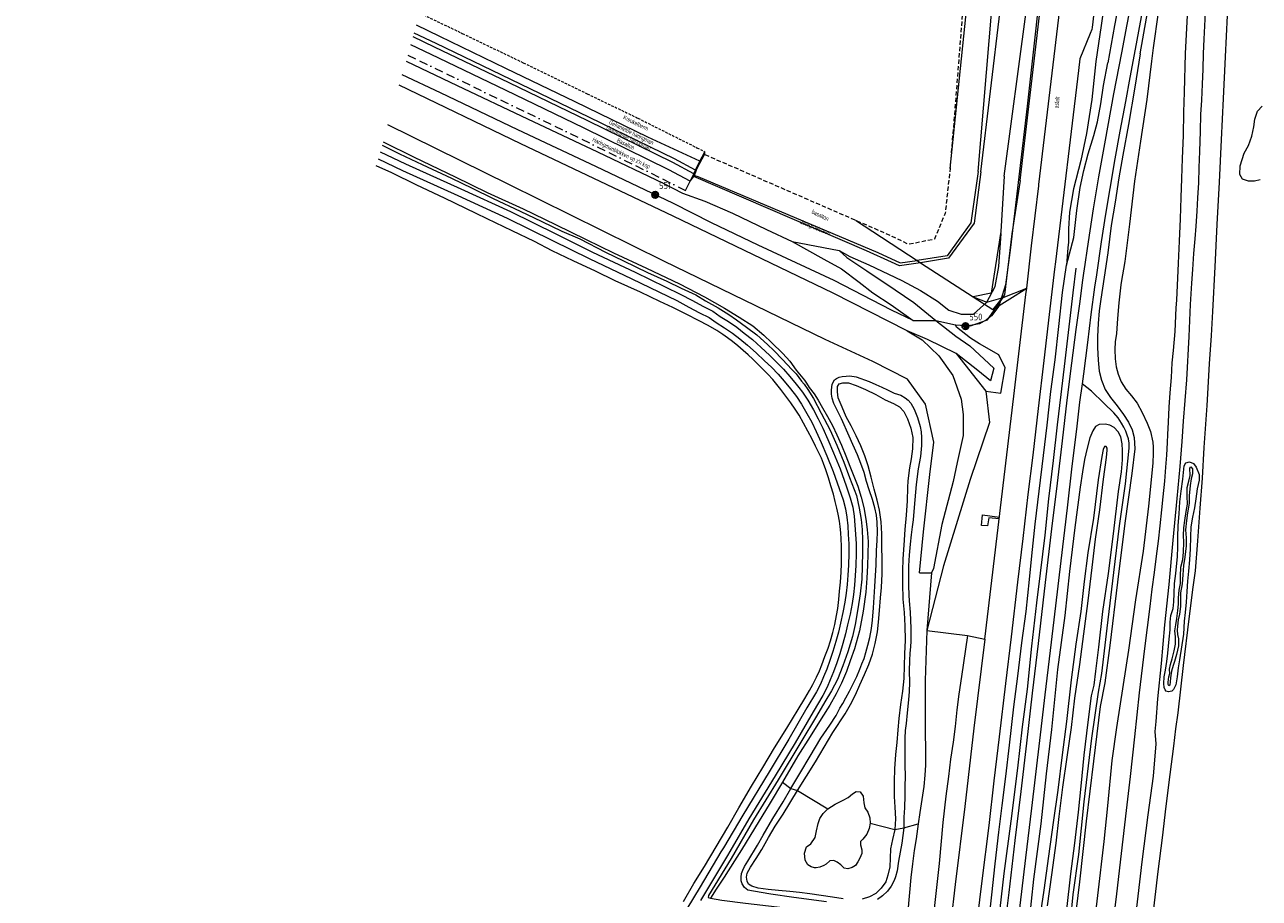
# Model space of a CAD drawing. Header units: metres. Extents: x 69428 to 72581, y 405279 to 408746.
# Tile 3 of 39: x 72034 to 72398, y 405417 to 405674. Entities that reach past the tile are written whole.
import ezdxf
from ezdxf.enums import TextEntityAlignment as Align

# ---------------------------------------------------------------- set-up
doc = ezdxf.new("R2010")
doc.units = ezdxf.units.M
doc.linetypes.add('BORDER', pattern=[1.75, 0.5, -0.25, 0.5, -0.25, 0, -0.25])
doc.linetypes.add('HIDDEN', pattern=[0.375, 0.25, -0.125])
for name, color, linetype, lineweight in [('BS-BETONBAND', 253, 'BORDER', 0), ('BS-BINNENKRUINLIJN-KPN', 253, 'CONTINUOUS', 0), ('BS-BINNENTEENLIJN-KPN', 253, 'CONTINUOUS', 0), ('BS-BREEKLIJN', 253, 'CONTINUOUS', 0), ('BS-Dijkpaal', 2, 'CONTINUOUS', 25), ('BS-Dijkpaal @ 0.5', 2, 'CONTINUOUS', 25), ('BS-Dijkpaal @ 1', 2, 'CONTINUOUS', 25), ('BS-Dijkpaalnr', 6, 'CONTINUOUS', 25), ('BS-HOOGTELIJN', 253, 'CONTINUOUS', 0), ('BS-INSTEEK-SLOOT-KPN', 253, 'CONTINUOUS', 0), ('BS-KANT-OVERLAGING-BREUK-BETON', 253, 'CONTINUOUS', 0), ('BS-KANT-VERHARDING', 253, 'CONTINUOUS', 0), ('BS-KRUINLIJN', 253, 'CONTINUOUS', 0), ('BS-OVERIG-KPN', 253, 'CONTINUOUS', 0), ('BS-OVERIGE-TEKSTEN', 253, 'CONTINUOUS', 0), ('BS-RASTER', 253, 'RASTER', 0), ('BS-SCHEIDINGSLIJN-TALUDBEKL', 253, 'CONTINUOUS', 0), ('BS-TEENLIJN', 253, 'CONTINUOUS', 0), ('BS-TEENSCHOT', 253, 'HIDDEN', 13), ('BS-TUSSENBERM', 253, 'CONTINUOUS', 0), ('BS-VLAKAFSLUITING', 253, 'CONTINUOUS', 0), ('BS-WATERLIJN-KPN', 253, 'CONTINUOUS', 0), ('BS-ZANDLIJN', 2, 'HIDDEN', 20), ('THEORETISCHE_NULLIJN', 1, 'CONTINUOUS', 0)]:
    doc.layers.add(name, color=color, linetype=linetype, lineweight=lineweight)
doc.styles.add('ISO', font='ISO')
doc.linetypes.add('RASTER', pattern='A,3,-2,[200,RASTER,S=0.75,R=0,X=0,Y=0],-2,3', length=10)

# ---------------------------------------------------------------- blocks, each defined once
blk = doc.blocks.new('132')
at = {"layer": 'BS-Dijkpaal'}
h = blk.add_hatch(color=256, dxfattribs=at)
h.paths.add_polyline_path([(0, 0), (0, 1, 0.414214), (-1, 0)])
h.paths.add_polyline_path([(1, 0), (0, 0), (0, -1, 0.414214)])
for p, q in [((-1, 0), (1, 0)), ((0, -1), (0, 1))]:
    blk.add_line(p, q, dxfattribs=at)
blk.add_circle((0, 0), 1, dxfattribs=at)
blk = doc.blocks.new('*U92')
at = {"layer": 'BS-Dijkpaal @ 0.5', "xscale": 0.5, "yscale": 0.5, "zscale": 0.5}
blk.add_blockref('132', (72219.981, 405624.145), dxfattribs=at)
at = {"layer": 'BS-Dijkpaal @ 1'}
blk.add_blockref('132', (72219.981, 405624.145), dxfattribs=at)
blk = doc.blocks.new('*U95')
at = {"layer": 'BS-Dijkpaal @ 0.5', "xscale": 0.5, "yscale": 0.5, "zscale": 0.5}
blk.add_blockref('132', (72311.36, 405585.465), dxfattribs=at)
at = {"layer": 'BS-Dijkpaal @ 1'}
blk.add_blockref('132', (72311.36, 405585.465), dxfattribs=at)

msp = doc.modelspace()

# ---------------------------------------------------------------- linework, layer by layer
at = {"layer": 'BS-BETONBAND', "ltscale": 5, "flags": 128}
msp.add_lwpolyline([(72147.14006, 405665.248313), (72154.32, 405661.793), (72175.975, 405651.364), (72197.849, 405640.796), (72221.333, 405629.251), (72228.889, 405625.442)], dxfattribs=at)
at = {"layer": 'BS-BINNENKRUINLIJN-KPN'}
for points in [[(72393.435, 405885.694), (72392.402, 405877.357), (72391.108, 405868.756), (72390.392, 405860.951), (72389.459, 405853.019), (72388.477, 405845.442), (72387.627, 405837.445), (72386.559, 405830.084), (72385.584, 405822.042), (72384.445, 405814.047), (72383.592, 405807.081), (72382.659, 405798.632), (72381.824, 405791.313), (72381.033, 405784.427), (72380.238, 405775.472), (72379.373, 405768.029), (72378.459, 405753.324), (72378.054, 405737.191), (72377.72, 405723.039), (72377.732, 405713.047), (72377.67, 405706.221), (72377.157, 405693.447), (72376.817, 405678.829), (72376.065, 405665.743)], [(72362.811, 405665.627), (72364.665, 405676.125), (72366.94, 405689.025), (72368.917, 405700.811), (72370.439, 405710.707), (72371.884, 405722.386)], [(72353.019, 405685.959), (72351.352, 405673.993), (72349.774, 405663.432)], [(72349.774, 405663.432), (72348.6, 405652.193), (72347.074, 405642.192), (72345.347, 405634.283), (72343.241, 405625.873), (72342.04, 405619.002), (72341.72, 405614.101), (72341.693, 405610.174), (72341.489, 405608.571), (72341.147038, 405603.389391)], [(72362.811, 405665.627), (72361.235, 405655.894), (72359.418, 405644.833), (72357.732, 405635.842), (72356.577, 405629.104), (72355.513, 405621.942), (72354.346, 405615.154), (72353.365, 405607.049), (72352.226529, 405599.883223)], [(72376.065, 405665.743), (72375.772, 405654.396), (72375.635, 405648.498), (72375.479, 405641.638), (72375.205, 405634.842), (72375.042, 405628.982), (72374.861, 405623.371), (72374.59, 405617.054), (72374.333, 405610.52), (72373.987, 405604.061), (72373.508181, 405593.148523)], [(72139.808151, 405639.704885), (72149.03, 405635.276), (72161.098, 405629.464), (72170.515, 405624.8), (72181.086, 405620.069), (72190.613, 405615.44), (72199.686, 405611.017), (72207.724, 405607.079), (72217.397, 405602.541), (72227.151, 405597.937), (72234.487, 405594.134), (72240.438, 405590.808), (72244.712, 405588.107), (72248.741, 405585.57), (72251.958, 405582.858), (72254.243, 405580.696), (72257.615, 405577.384), (72259.65, 405575.175), (72261.504, 405572.564), (72263.93, 405569.555), (72264.517, 405568.653)], [(72352.226529, 405599.883223), (72351.291, 405593.433), (72350.784, 405590.035), (72350.492, 405586.27), (72350.272, 405582.454), (72350.266, 405579.143), (72350.428, 405575.443), (72350.789, 405572.231), (72351.454, 405569.551), (72352.512, 405566.823), (72354.131, 405564.473), (72356.079, 405562.061), (72357.926, 405559.449), (72359.388, 405557.208), (72360.465, 405554.952), (72361.078, 405552.723), (72361.252, 405549.361), (72360.421, 405542.091), (72358.34, 405527.433), (72356.178, 405510.135), (72353.877, 405491.443), (72352.388, 405480.41), (72351.03, 405473.469), (72349.081, 405457.408), (72346.903, 405439.763), (72344.954, 405421.892), (72343.041, 405405.782)], [(72373.508181, 405593.148523), (72373.392, 405590.867), (72373.082, 405583.9), (72372.53, 405578.298), (72372.178, 405574.702), (72371.958, 405570.323), (72371.557, 405565.838), (72371.295, 405561.645), (72371.05, 405557.224), (72370.886, 405553.532), (72370.755, 405551.186), (72370.555, 405547.488), (72370.332, 405543.989), (72369.961, 405539.869), (72369.481, 405535.194), (72369.085, 405531.365), (72368.628, 405526.639), (72368.132, 405522.131), (72367.56, 405517.776), (72367.012, 405512.915), (72366.301, 405507.982), (72365.711, 405502.912), (72364.12, 405490.541), (72362.522, 405477.522), (72361.218, 405464.567), (72359.909, 405452.86), (72358.732, 405442.818), (72357.215, 405430.191), (72355.906, 405418.322), (72354.293, 405405.454)], [(72264.517, 405568.653), (72265.316, 405567.425), (72266.86, 405565.508), (72267.949, 405563.703), (72269.282, 405561.469), (72270.698, 405558.915), (72272.18, 405556.225), (72273.503, 405553.452), (72274.816, 405550.476), (72276.118, 405547.319), (72277.31, 405544.295), (72278.484, 405541.297), (72279.633, 405538.362), (72280.637, 405535.164), (72281.42, 405532.062), (72282.025, 405528.687), (72282.468, 405525.573), (72282.689, 405522.062), (72282.641, 405518.37), (72282.564, 405514.974), (72282.335, 405511.234), (72282.018, 405507.145), (72281.236, 405501.508), (72280.195, 405495.723), (72278.684, 405490.492), (72277.444, 405486.888), (72276.363, 405483.811), (72274.898, 405480.369), (72273.299, 405477.223), (72271.429, 405473.889), (72268.891, 405469.804), (72265.588, 405464.671), (72261.957, 405458.935), (72257.44, 405451.182), (72253.863, 405445.085), (72249.265, 405437.563), (72245.45, 405431.252), (72243.368, 405427.999), (72240.272, 405423.231), (72237.94, 405419.715), (72236.313, 405417.021)], [(72270.401, 405415.961), (72260.829, 405417.272), (72254.067, 405418.252), (72248.935, 405419.102), (72247.299, 405419.433), (72246.26, 405420.192), (72245.566, 405421.232), (72245.276, 405422.153), (72245.262, 405423.193), (72245.436, 405424.263), (72245.762, 405425.276), (72246.315, 405426.385), (72247.266, 405427.941), (72250.096, 405432.61), (72251.773, 405435.616), (72254.678, 405440.52), (72257.652, 405445.42), (72259.959, 405449.361), (72262.63, 405453.773), (72265.628, 405458.84), (72268.773, 405464.167), (72271.401, 405467.997), (72273.274, 405470.785), (72274.385, 405472.983), (72275.26, 405474.372), (72276.106, 405475.997), (72277.201, 405477.965), (72278.183, 405479.941), (72279.333, 405482.267), (72280.23, 405484.522), (72280.862, 405486.051), (72281.521, 405487.646), (72282.068, 405489.402), (72282.659, 405491.5), (72283.178, 405493.813), (72283.675, 405496.442), (72284.01, 405498.931), (72284.306, 405502.568), (72284.636, 405508.801), (72285.057, 405515.225), (72285.215, 405519.455), (72285.413, 405522.393), (72285.425, 405524.884), (72285.376, 405527.724), (72285.16, 405529.86), (72284.718, 405531.96), (72284.041, 405534.466), (72283.037, 405537.282), (72282.263, 405539.741), (72281.493, 405542.429), (72280.59, 405545.064), (72279.568, 405547.569), (72278.226, 405550.667), (72277.072, 405553.103), (72274.872, 405558.139), (72272.603, 405562.687), (72272.112, 405564.273), (72271.903, 405565.469), (72271.886, 405566.614), (72272.068, 405568.356), (72272.834, 405569.625), (72273.387, 405570.111), (72274.157, 405570.487), (72275.031, 405570.686), (72276.207, 405570.786), (72277.316, 405570.8), (72279.154, 405570.512), (72282.998, 405569.16), (72284.942, 405568.289), (72286.705, 405567.529), (72288.388, 405566.716), (72290.366, 405565.706), (72292.342, 405565.178), (72293.636, 405564.402), (72294.476, 405563.665), (72295.3, 405562.774), (72296.257, 405561.012), (72297.268, 405558.619), (72298.077, 405555.941), (72298.335, 405554.407), (72298.466, 405552.679), (72298.436, 405550.372), (72298.147, 405547.134), (72297.468, 405543.499), (72296.822, 405538.828), (72296.298, 405532.11), (72295.982, 405528.452), (72295.644, 405526.417), (72295.356, 405524.076), (72295.105, 405521.267), (72294.828, 405518.091), (72294.636, 405514.892), (72294.574, 405512.028), (72294.564, 405509.111), (72294.728, 405506.292), (72294.822, 405504.633), (72295.055, 405501.227), (72295.259, 405496.488), (72295.264, 405492.672), (72295.179, 405491.045), (72295.01, 405489.179), (72294.872, 405487.038), (72294.837, 405484.023), (72294.899, 405480.544), (72294.836, 405477.849), (72294.554, 405475.432), (72294.199, 405471.639), (72293.941, 405468.479), (72293.665, 405466.368), (72293.481, 405464.2), (72293.478, 405462.032), (72293.472, 405459.558), (72293.557, 405456.218), (72293.592, 405453.003), (72293.566, 405449.96), (72293.557, 405447.261), (72293.464, 405443.647), (72293.254, 405440.929), (72293.187, 405437.739), (72292.672, 405433.267), (72291.616, 405427.976), (72291.244, 405425.062), (72290.818, 405423.298), (72290.356, 405422.211), (72289.54, 405420.561), (72288.392, 405419.116), (72286.96, 405417.756), (72285.465, 405416.608)], [(72341.727, 405404.015), (72343.137, 405418.095), (72344.753, 405429.881), (72346.304, 405445.427), (72348.619, 405464.152), (72350.548, 405477.653), (72351.543, 405483.238), (72353.167, 405496.577), (72355.09, 405512.933), (72356.759, 405526.645), (72358.532, 405539.013), (72359.643, 405549.585), (72359.571, 405551.056), (72359.36, 405552.28), (72359.037, 405553.371), (72358.616, 405554.543), (72358.021, 405555.728), (72357.339, 405556.95), (72356.349, 405558.436), (72355.036, 405559.996), (72352.123, 405562.79), (72348.525, 405566.327), (72345.726, 405568.537)], [(72341.226, 405413.741), (72342.43, 405424.251), (72343.61, 405433.243), (72344.667, 405442.367), (72345.422, 405450.042), (72346.366, 405459.17), (72347.503, 405468.887), (72348.487, 405476.606), (72349.294, 405479.8), (72349.798, 405483.91), (72350.705, 405490.968), (72351.885, 405501.424), (72353.508, 405512.624), (72355.002, 405524.312), (72356.464, 405536.755), (72357.327, 405542.608), (72357.629, 405546.124), (72357.679, 405548.879), (72357.566, 405550.809), (72357.168, 405552.848), (72356.403, 405554.386), (72355.206, 405555.604), (72353.916, 405556.281), (72352.544, 405556.57), (72350.801, 405556.478), (72349.709, 405555.89), (72348.88, 405554.649), (72348.03, 405552.626), (72347.196, 405549.522), (72346.419, 405546.193), (72345.859, 405542.582), (72345.209, 405538.031), (72343.617, 405526.179), (72342.059, 405513.223), (72340.625, 405500.283), (72338.497, 405484.371), (72336.711, 405466.749), (72335.109, 405453.681), (72333.574, 405438.933), (72331.373, 405422.629), (72330.033, 405409.717)], [(72311.956554, 405494.401885), (72310.25, 405482.354), (72309.408, 405477.158), (72308.88, 405472.532), (72308.311, 405467.573), (72307.742, 405462.952), (72306.977, 405457.983), (72306.384, 405452.841), (72305.578, 405447.085), (72304.693, 405439.328), (72303.593, 405427.233), (72302.055, 405413.096), (72300.484, 405401.172), (72298.853, 405388.569), (72296.812, 405375.225), (72295.59, 405365.023), (72294.186, 405351.704), (72292.919, 405340.321), (72292.506, 405337.939)]]:
    msp.add_lwpolyline(points, dxfattribs=at)
msp.add_lwpolyline([(72371.762, 405481.914), (72371.72, 405480.696), (72371.582, 405479.806), (72371.241, 405479.568), (72371.046, 405479.945), (72371.11, 405480.681), (72371.307, 405482.207), (72371.538, 405483.209), (72371.503, 405484.429), (72371.806, 405485.834), (72372.249, 405487.47), (72372.843, 405489.857), (72373.232, 405491.864), (72373.255, 405494.037), (72373.074, 405495.79), (72373.379, 405497.504), (72373.677, 405499.424), (72373.958, 405501.752), (72374.132, 405503.603), (72374.161, 405505.467), (72374.333, 405507.743), (72374.736, 405509.714), (72374.692, 405511.859), (72374.836, 405514.475), (72375.385, 405516.718), (72375.617, 405518.882), (72375.709, 405521.897), (72375.646, 405523.803), (72375.659, 405526.06), (72376.024, 405528.286), (72376.429, 405530.913), (72376.747, 405533.063), (72376.715, 405535.377), (72376.683, 405537.985), (72377.153, 405539.856), (72377.608, 405541.493), (72377.484, 405543.636), (72377.792, 405544.008), (72378.234, 405543.5), (72378.269, 405542.035), (72377.833, 405540.54), (72377.564, 405538.55), (72377.3, 405535.527), (72377.242, 405533.339), (72377.021, 405531.574), (72376.797, 405530.476), (72376.484, 405528.21), (72376.231, 405525.542), (72376.396, 405523.156), (72376.381, 405520.762), (72375.97, 405517.427), (72375.57, 405514.958), (72375.362, 405512.281), (72375.172, 405509.572), (72374.709, 405506.925), (72374.728, 405504.723), (72374.759, 405502.927), (72374.462, 405500.65), (72374.017, 405498.994), (72373.828, 405497.118), (72373.71, 405496.004), (72373.818, 405494.712), (72374.17, 405493.374), (72374.094, 405491.334), (72373.581, 405488.82), (72372.974, 405486.77), (72372.535, 405485.532), (72372.053, 405483.881)], close=True, dxfattribs=at)
at = {"layer": 'BS-BINNENTEENLIJN-KPN'}
for points in [[(72401.235, 405883.301), (72400.397, 405873.759), (72398.98, 405860.19), (72398.478, 405854.053), (72396.918, 405839.789), (72395.041, 405827.425), (72392.79, 405808.638), (72391.048, 405794.279), (72389.524, 405784.481), (72388.163, 405777.325), (72387.44, 405771.542), (72386.925, 405766.183), (72386.693, 405759.647), (72386.147, 405751.638), (72385.662, 405742.717), (72385.108, 405733.54), (72384.415, 405725.534), (72383.624, 405713.586), (72383.064, 405702.084), (72382.661, 405694.072), (72382.201, 405681.861), (72381.638, 405669.967)], [(72371.884, 405722.386), (72372.842, 405719.662), (72372.48, 405709.529), (72371.323, 405700.594), (72369.344, 405688.142), (72368.105, 405677.836), (72366.703, 405667.442), (72366.191, 405663.482)], [(72357.412, 405685.308), (72355.258, 405673.97), (72353.363, 405663.003)], [(72381.638, 405669.967), (72381.444, 405665.77), (72381.316, 405661.16), (72381.129, 405656.722), (72380.902, 405652.033), (72380.632, 405647.795), (72380.491, 405642.866), (72380.277, 405636.871), (72380.111, 405632.19), (72379.975, 405627.639), (72379.758, 405623.216), (72379.502, 405619.349), (72379.287, 405614.95), (72378.95, 405611.15), (72378.596, 405606.837), (72378.211, 405602.129), (72378.005, 405598.177), (72377.600135, 405591.853601)], [(72366.191, 405663.482), (72364.81, 405652.226), (72362.914, 405639.95), (72361.164, 405628.17), (72359.734, 405615.517), (72358.334, 405604.47), (72357.247107, 405598.294433)], [(72341.147038, 405603.389391), (72343.254, 405611.588), (72344.213, 405619.551), (72345.163, 405626.339), (72346.24, 405631.27), (72347.475, 405636.26), (72349.196, 405641.59), (72350.258, 405645.607), (72351.224, 405650.972), (72352.083, 405656.378), (72353.363, 405663.003)], [(72357.247107, 405598.294433), (72357.127, 405597.612), (72356.565, 405592.388), (72356.134, 405587.692), (72355.851, 405583.304), (72355.502, 405580.846), (72355.389, 405578.594), (72355.437, 405575.814), (72355.773, 405573.514), (72356.365, 405571.356), (72357.23, 405569.084), (72358.666, 405566.922), (72360.313, 405564.911), (72361.933, 405562.778), (72363.437, 405560.05), (72364.905, 405556.936), (72365.922, 405554.455), (72366.597, 405551.281), (72366.656, 405549.886), (72366.653, 405548.124), (72366.605, 405545.108), (72365.337, 405532.434), (72363.699, 405519.191), (72361.43, 405504.925), (72359.392, 405490.065), (72356.907, 405474.244), (72355.832, 405467.298), (72354.53, 405457.594), (72353.254, 405444.235), (72352.183, 405433.706), (72350.241, 405417.835), (72349.424, 405410.373)], [(72377.600135, 405591.853601), (72377.174, 405582.4), (72376.456, 405569.685), (72375.54, 405557.478), (72375.143, 405551.514), (72374.563, 405544.105), (72373.604, 405534.734), (72372.434, 405522.421), (72371.27, 405509.412), (72370.043, 405497.525), (72369.015, 405486.111), (72367.955, 405475.72), (72367.421, 405469.082), (72367.206, 405466.103), (72367.427, 405462.531), (72366.675, 405452.958), (72365.092, 405441.552), (72363.314, 405427.78), (72361.452, 405411.742)], [(72275.335, 405416.874), (72272.165, 405417.341), (72268.875, 405417.855), (72265.53, 405418.35), (72262.522, 405418.683), (72259.682, 405419.037), (72256.315, 405419.333), (72253.251, 405419.602), (72250.33, 405419.958), (72248.445, 405420.564), (72247.459, 405421.202), (72247.035, 405422.076), (72246.906, 405423.266), (72247.096, 405424.438), (72248.049, 405426.138), (72249.707, 405428.685), (72251.357, 405431.388), (72253.404, 405434.896), (72255.36, 405438.284), (72257.646, 405441.825), (72261.934, 405448.781), (72267.175, 405457.16), (72272.288, 405465.869), (72275.954, 405471.341), (72277.471, 405474.039), (72278.985, 405476.913), (72280.226, 405479.821), (72281.615, 405482.855), (72282.904, 405485.886), (72283.993, 405488.904), (72284.746, 405492.01), (72285.456, 405495.438), (72285.764, 405498.356), (72286.05, 405501.795), (72286.383, 405505.434), (72286.639, 405508.569), (72286.815, 405512.503), (72286.854, 405516.366), (72286.782, 405520.958), (72286.786, 405524.289), (72286.584, 405527.817), (72286.061, 405531.279), (72285.416, 405534.242), (72284.524, 405537.525), (72283.623, 405541.04), (72282.688, 405544.3), (72281.741, 405547.269), (72280.564, 405550.25), (72279.179, 405553.156), (72277.714, 405556.121), (72276.269, 405558.805), (72275.012, 405561.604), (72273.925, 405564.338), (72273.654, 405566.177), (72273.697, 405567.676), (72274.188, 405568.515), (72275.268, 405568.825), (72276.882, 405568.754), (72279.144, 405568.046), (72281.952, 405566.79), (72284.927, 405565.336), (72287.699, 405563.787), (72290.139, 405562.669), (72291.906, 405561.749), (72293.217, 405560.326), (72294.337, 405558.153), (72295.299, 405555.422), (72295.877, 405552.656), (72295.82, 405549.322), (72295.412, 405546.405), (72294.885, 405543.802), (72294.381, 405539.909), (72294.336, 405537.936), (72294.232, 405534.015), (72293.881, 405529.779), (72293.552, 405525.642), (72293.261, 405521.008), (72292.931, 405516.987), (72292.827, 405513.416), (72292.826, 405509.579), (72292.957, 405505.12), (72293.28, 405501.138), (72293.54, 405497.251), (72293.583, 405493.015), (72293.397, 405488.952), (72293.305, 405485.487), (72293.183, 405481.77), (72292.847, 405478.002), (72292.261, 405474.023), (72291.755, 405469.977), (72291.462, 405466.582), (72291.191, 405462.919), (72290.812, 405459.365), (72290.496, 405455.14), (72290.329, 405451.436), (72290.338, 405447), (72290.609, 405443.855), (72290.74, 405440.421), (72290.529, 405437.285), (72289.914, 405434.326), (72289.323, 405431.549), (72289.16, 405428.863), (72289.065, 405426.286), (72288.548, 405423.833), (72287.929, 405421.846), (72286.559, 405420.011), (72284.944, 405418.453), (72283.063, 405417.419), (72280.963, 405416.795)], [(72335.58, 405414.748), (72336.825, 405423.893), (72338.054, 405433.267), (72339.002, 405441.044), (72340.06, 405449.766), (72341.371, 405458.546), (72342.58, 405467.303), (72343.613, 405475.97), (72345.035, 405485.86), (72345.947, 405492.613), (72347.5, 405504.62), (72348.721, 405514.383), (72349.707, 405522.714), (72350.959, 405531.353), (72352.01, 405540.404), (72352.917, 405546.831), (72353.115, 405548.925), (72353.096, 405549.591), (72352.837, 405550.007), (72352.378, 405550.014), (72351.963, 405549.116), (72351.55, 405547.108), (72350.481, 405540.195), (72349.085, 405528.984), (72347.463, 405518.682), (72346.307, 405510.327), (72345.32, 405501.449), (72343.917, 405491.814), (72342.535, 405481.356), (72341.129, 405469.05), (72339.873, 405459.264), (72338.579, 405448.824), (72337.217, 405439.332), (72335.819, 405429.452), (72334.496, 405419.372), (72332.928, 405408.873)], [(72300.01808, 405495.908293), (72299.491, 405481.124), (72299.526, 405466.406), (72299.641, 405460.193), (72299.561, 405456.161), (72299.429, 405453.256), (72299.077, 405449.953), (72298.493, 405446.051), (72297.97, 405442.31), (72297.482, 405438.941), (72296.825, 405434.539), (72296.28, 405431.11), (72295.802, 405427.135), (72295.246, 405423.13), (72294.358, 405413.257), (72293.845, 405404.731), (72293.459, 405400.551)]]:
    msp.add_lwpolyline(points, dxfattribs=at)
msp.add_lwpolyline([(72371.143, 405477.836), (72370.465, 405478.037), (72370.168, 405478.374), (72369.936, 405479.037), (72369.777, 405480.253), (72369.926, 405482.17), (72370.283, 405484.226), (72370.743, 405486.752), (72370.986, 405489.17), (72371.401, 405493.29), (72371.668, 405496.052), (72371.637, 405498.358), (72371.885, 405500.302), (72372.567, 405502.305), (72372.791, 405504.252), (72372.813, 405506.779), (72373.001, 405509.684), (72373.324, 405512.663), (72373.818, 405517.604), (72373.953, 405520.349), (72373.951, 405523.321), (72374.039, 405526.729), (72374.304, 405530.187), (72374.561, 405533.768), (72374.917, 405536.854), (72375.413, 405540.457), (72375.617, 405542.406), (72375.777, 405544.34), (72376.326, 405545.279), (72377.412, 405545.562), (72378.521, 405545.057), (72379.359, 405543.966), (72380.199, 405541.826), (72380.187, 405540.116), (72379.661, 405537.553), (72379.232, 405534.587), (72378.81, 405531.979), (72378.261, 405529.237), (72377.767, 405526.399), (72377.692, 405523.486), (72377.583, 405519.923), (72377.393, 405516.708), (72377.05, 405513.37), (72376.781, 405510.37), (72376.623, 405507.379), (72376.364, 405504.175), (72376.121, 405501.142), (72375.835, 405498.6), (72375.558, 405494.735), (72374.471, 405487.27), (72374.043, 405484.863), (72373.706, 405482.177), (72373.379, 405479.821), (72372.679, 405478.456), (72372.143, 405478.028)], close=True, dxfattribs=at)
at = {"layer": 'BS-BREEKLIJN'}
for points in [[(72260.369, 405610.357), (72274.176, 405607.729)], [(72295.995, 405587.162), (72302.63, 405587.118)], [(72297.887897, 405512.87064), (72301.391888, 405512.858749), (72300.01808, 405495.908293)]]:
    msp.add_lwpolyline(points, dxfattribs=at)
at = {"layer": 'BS-HOOGTELIJN'}
msp.add_lwpolyline([(72233.114, 405634.076), (72217.798, 405641.129), (72196.416, 405651.488), (72175.975, 405661.358), (72156.501, 405670.787), (72149.669466, 405674.060436)], dxfattribs=at)
at = {"layer": 'BS-INSTEEK-SLOOT-KPN'}
for points in [[(72139.540739, 405638.773256), (72144.662, 405636.226), (72151.388, 405633.092), (72159.946, 405629.014), (72166.033, 405626.1), (72172.276, 405623.076), (72180.184, 405619.314), (72186.56, 405616.296), (72192.463, 405613.477), (72197.801, 405611.141), (72205.361, 405607.298), (72210.636, 405604.713), (72217.753, 405601.284), (72223.403, 405598.738), (72227.628, 405596.673), (72231.986, 405594.657), (72234.802, 405592.943), (72238.523, 405590.898), (72241.723, 405588.869), (72243.976, 405587.328), (72246.926, 405585.209), (72249.897, 405582.902), (72253.056, 405580.038), (72254.954, 405578.342), (72257.494, 405575.703), (72260.21, 405572.739), (72261.539, 405571.418), (72263.112, 405569.305), (72263.83, 405568.345)], [(72228.321, 405416.103), (72231.41, 405421.4), (72234.47, 405426.386), (72237.904, 405432.134), (72241.332, 405437.908), (72244.668, 405443.664), (72248.374, 405449.974), (72251.698, 405455.551), (72255.126, 405461.333), (72258.741, 405467.063), (72262.052, 405472.556), (72264.03, 405475.798), (72265.441, 405478.165), (72266.462, 405479.926), (72267.469, 405482.092), (72268.345, 405484.014), (72269.048, 405485.739), (72269.945, 405488.229), (72270.928, 405490.68), (72271.592, 405492.778), (72272.333, 405495.25), (72272.888, 405497.673), (72273.424, 405500.246), (72273.764, 405502.352), (72274.071, 405504.957), (72274.301, 405507.393), (72274.562, 405510.129), (72274.793, 405513.063), (72274.837, 405515.517), (72274.863, 405518.094), (72274.886, 405520.73), (72274.781, 405522.888), (72274.618, 405524.625), (72274.431, 405526.521), (72274.248, 405528.073), (72273.855, 405530.073), (72273.459, 405531.895), (72273.029, 405533.812), (72272.481, 405535.957), (72271.754, 405538.471), (72271.009, 405540.785), (72270.227, 405543.121), (72269.569, 405544.999), (72268.944, 405546.603), (72268.158, 405548.212), (72267.215, 405550.114), (72266.217, 405552.209), (72264.991, 405554.572), (72263.663, 405556.939), (72262.353, 405559.262), (72261.214, 405561.04), (72259.914, 405562.876), (72258.478, 405564.889), (72257.023, 405566.795), (72255.843, 405568.277), (72254.667, 405569.774), (72253.122, 405571.349), (72251.683, 405572.822), (72250.262, 405574.288), (72248.739, 405575.79), (72247.348, 405577.064), (72245.923, 405578.334), (72244.292, 405579.708), (72242.721, 405580.958), (72241.278, 405582.025), (72239.937, 405583.018), (72238.109, 405584.166), (72235.621, 405585.717), (72232.782, 405587.188), (72229.322, 405588.882), (72225.21, 405590.923), (72221.301, 405592.778), (72215.691, 405595.495), (72208.238, 405598.794), (72202.389, 405601.623), (72195.809, 405604.74), (72189.658, 405607.647), (72184.398, 405610.362), (72177.882, 405613.497), (72170.493, 405617.054), (72167.209, 405618.686), (72164.219, 405620.156), (72157.902, 405623.175), (72149.778, 405627.027), (72142.392, 405630.609), (72137.802995, 405632.719181)], [(72343.868372, 405602.52821), (72342.976, 405595.264), (72341.786, 405585.23), (72340.622, 405575.29), (72339.488, 405565.368), (72338.388, 405556.385), (72337.215, 405545.886), (72335.856, 405534.665), (72334.724, 405523.975), (72333.391, 405512.724), (72332.273, 405504.01), (72330.792, 405491.264), (72329.558, 405478.568), (72328.077, 405467.472), (72326.725, 405455.302), (72324.72, 405439.752), (72322.694, 405424.326), (72321.119, 405410.584), (72319.949, 405399.481), (72318.301, 405386.43), (72316.49, 405372.282), (72315.146, 405360.286), (72313.271, 405346.354), (72311.994, 405335.96)], [(72317.862, 405406.613), (72319.19, 405418.052), (72320.08, 405427.157), (72321.172, 405436.472), (72322.217, 405444.361), (72323.255, 405452.916), (72324.371, 405462.113), (72325.64, 405473.364), (72326.772, 405482.408), (72327.936, 405492.236), (72329.239, 405501.47), (72330.196, 405510.832), (72330.942, 405517.827), (72331.92, 405527.166), (72333.127, 405536.908), (72334.378, 405547.434), (72335.402, 405556.358), (72336.541, 405566.2), (72337.766, 405575.577), (72338.874, 405585.357), (72340.011, 405595.347), (72341.147038, 405603.389391)], [(72263.83, 405568.345), (72264.987, 405566.796), (72266.585, 405564.171), (72268.907, 405559.847), (72271.497, 405554.867), (72273.532, 405550.447), (72275.522, 405545.416), (72277.263, 405540.89), (72279.298, 405535.569), (72280.034, 405531.885), (72280.634, 405528.525), (72280.967, 405525.593), (72281.031, 405522.416), (72281.016, 405518.783), (72280.905, 405514.85), (72280.85, 405510.981), (72280.346, 405506.638), (72279.693, 405502.232), (72278.876, 405497.658), (72278.08, 405494.074), (72276.692, 405489.612), (72275.285, 405485.458), (72273.659, 405481.462), (72271.958, 405478.108), (72269.991, 405474.831), (72267.517, 405470.646), (72262.888, 405463.001), (72256.159, 405451.846), (72248.939, 405440.129), (72242.397, 405428.709), (72235.654, 405417.87), (72235.539, 405417.279), (72236.313, 405417.021)], [(72236.313, 405417.021), (72239.643, 405416.468), (72246.583, 405415.581), (72255.889, 405414.444), (72265.808, 405413.294), (72270.352, 405412.857), (72277.188, 405412.421), (72285.547, 405411.49), (72287.314, 405411.294), (72288.51, 405411.049)]]:
    msp.add_lwpolyline(points, dxfattribs=at)
at = {"layer": 'BS-KANT-OVERLAGING-BREUK-BETON'}
msp.add_lwpolyline([(72230.265, 405628.189), (72231.41, 405629.542), (72231.519096, 405629.815816), (72232.074, 405631.201), (72232.386857, 405631.982149), (72234.557, 405636.203), (72234.599, 405636.842)], dxfattribs=at)
at = {"layer": 'BS-KANT-VERHARDING'}
for points in [[(72332.974816, 405626.839713), (72332.987428, 405627.141004), (72338.846943, 405676.327812), (72344.873817, 405727.029503), (72350.724658, 405776.137683), (72356.627614, 405826.08334), (72362.544814, 405875.607181), (72368.363339, 405925.383567), (72373.537838, 405974.585651), (72377.724482, 406024.300328)], [(72329.409, 405596.709), (72330.860289, 405609.08246), (72332.974816, 405626.839713)], [(72317.106345, 405493.270789), (72325.623836, 405564.860904), (72329.1852, 405594.796596), (72329.409, 405596.709)]]:
    msp.add_lwpolyline(points, dxfattribs=at)
at = {"layer": 'BS-KRUINLIJN'}
for points in [[(72327.475332, 405628.391453), (72333.211496, 405676.927736), (72338.526992, 405728.056405), (72344.973922, 405777.00143), (72350.883968, 405826.909855), (72356.890179, 405876.611938), (72362.979973, 405925.919893)], [(72295.995, 405587.162), (72289.557, 405590.183), (72272.714, 405598.919), (72250.324, 405609.315), (72236.545, 405615.891), (72225.399, 405621.607), (72202.533, 405632.52), (72179.492, 405643.289), (72156.73, 405654.17), (72145.485092, 405659.482616)], [(72294.233, 405584.063), (72272.422617, 405595.158331), (72225.28901, 405617.867904), (72180.446581, 405639.207259), (72144.611355, 405656.438629)], [(72327.475332, 405628.391453), (72325.086225, 405612.638452), (72322.897858, 405594.727581)], [(72274.176, 405607.729), (72276.451, 405605.678), (72282.324, 405601.73), (72290.658, 405596.174), (72296.209, 405592.469), (72302.63, 405587.118), (72308.555, 405582.576), (72312.624, 405579.72), (72319.738048, 405573.080241), (72318.712417, 405569.387455), (72315.06328, 405572.434645), (72308.686407, 405577.398586), (72300.205268, 405581.594207), (72294.233, 405584.063)]]:
    msp.add_lwpolyline(points, dxfattribs=at)
at = {"layer": 'BS-OVERIG-KPN'}
for points in [[(72372.25, 405892.528), (72369.221, 405867.635), (72367.245, 405851.084), (72364.939, 405831.37), (72362.989, 405814.924), (72361.06, 405798.399), (72359.021, 405781.687), (72356.941, 405763.989), (72354.736, 405745.496), (72353.049, 405731.412), (72351.307, 405716.968), (72350.837, 405712.861), (72351.758, 405706.258), (72352.235, 405703.314), (72352.254, 405702.806), (72350.381, 405687.982), (72348.703, 405673.454), (72348.594, 405672.832), (72348.099, 405671.643), (72345.053, 405664.231), (72344.639, 405660.798), (72337.862234, 405604.428886)], [(72391.147, 405885.262), (72389.098, 405868.444), (72387.444, 405853.796), (72385.797, 405839.944), (72383.786, 405823.888), (72381.876, 405807.242), (72379.813, 405791.05), (72377.843, 405774.264), (72376.064, 405757.871), (72373.607, 405739.884), (72371.579, 405726.392), (72369.26, 405711.4), (72367.458, 405700.192), (72365.312, 405688.598), (72363.104, 405676.541), (72361.052, 405665.465)], [(72387.377, 405884.756), (72385.32, 405868.149), (72383.428, 405852.137), (72381.293, 405834.241), (72378.869, 405814.737), (72376.914, 405797.882), (72375.023, 405781.85), (72373.5, 405769.058), (72371.698, 405753.392), (72369.877, 405740.25), (72367.847, 405726.399), (72365.538, 405711.685), (72363.976, 405702.34), (72362.326, 405692.934), (72360.764, 405684.058), (72358.88, 405674.271), (72357.312, 405665.941)], [(72357.312, 405665.941), (72355.018, 405653.844), (72352.49, 405640.288), (72350.518, 405629.421), (72348.96, 405620.033), (72347.493, 405610.272), (72346.204437, 405601.681388)], [(72361.052, 405665.465), (72359.827, 405658.734), (72358.514, 405651.622), (72356.859, 405642.874), (72355.391, 405634.714), (72353.876, 405626.02), (72352.639, 405618.468), (72351.397, 405610.292), (72349.928827, 405600.568678)], [(72398.146, 405628.603), (72396.564, 405628.165), (72394.729, 405628.176), (72392.992, 405628.748), (72392.245, 405630.147), (72392.339, 405632.724), (72393.444, 405636.37), (72394.713, 405638.716), (72395.744, 405641.419), (72396.36, 405644.186), (72396.616, 405646.472), (72397.415, 405648.765), (72398.738, 405650.234)], [(72337.862234, 405604.428886), (72337.6, 405602.218), (72336.052, 405588.909), (72334.453, 405575.395), (72332.783, 405561.184), (72331.199, 405547.462), (72329.785, 405535.883), (72328.239, 405522.924), (72326.719, 405510.067), (72324.817, 405493.973), (72323.137, 405480.236), (72321.277, 405464.568), (72319.707, 405451.559), (72318.214, 405438.486), (72316.245, 405422.139), (72314.161, 405405.389), (72312.238, 405388.727), (72309.711, 405367.509), (72307.76, 405351.252), (72305.863, 405335.528)], [(72346.218734, 405601.784424), (72345.734, 405598.291), (72345.021, 405592.751), (72343.919, 405584.536), (72342.662, 405574.541), (72341.273, 405563.685), (72339.851, 405551.699), (72338.375, 405539.288), (72336.763, 405525.793), (72334.896, 405509.947), (72332.789, 405492.033), (72331.03, 405477.382), (72329.364, 405462.656), (72327.651, 405448.43), (72325.958, 405433.985), (72324.129, 405418.729), (72322.11, 405402.245), (72320.233, 405385.964), (72318.015, 405367.009), (72316.075, 405350.824), (72314.331, 405336.125)], [(72349.934397, 405600.608582), (72349.427, 405596.973), (72348.297, 405588.869), (72347.29, 405580.621), (72346.118, 405571.453), (72345.726, 405568.537)], [(72384.106055, 405589.794766), (72383.718, 405582.732), (72383.143, 405574.406), (72382.497, 405562.134), (72381.594, 405549.707), (72381.08, 405540.734), (72380.456, 405531.858), (72379.712, 405522.217), (72379.009, 405513.428), (72378.385, 405508.614), (72377.147, 405499.312), (72375.463, 405485.531), (72373.898, 405471.653), (72373.268, 405466.935), (72372.632, 405461.842), (72371.549, 405453.42), (72370.437, 405444.152), (72369.292, 405434.784), (72368.041, 405424.87), (72366.443, 405411.465), (72365.021, 405400.336), (72364.65, 405397.283)], [(72345.726, 405568.537), (72344.989, 405563.056), (72344.057, 405555.115), (72342.748, 405544.255), (72341.299, 405531.975), (72339.454, 405516.388), (72337.927, 405503.16), (72336.351, 405489.946), (72334.791, 405476.913), (72333.186, 405463.438), (72330.856, 405443.566), (72329.039, 405428.882), (72327.417, 405414.892), (72325.795, 405401.376), (72324.012, 405386.381), (72321.918, 405369.184), (72320.171, 405354.365), (72318.784, 405342.514), (72318.041, 405336.387)], [(72321.329, 405528.761), (72318.222, 405529.051), (72317.888, 405526.686), (72316.088, 405526.826), (72316.442, 405529.879), (72321.387, 405529.253)], [(72317.106345, 405493.270789), (72313.878, 405467.111), (72311.219, 405444.051), (72308.374, 405421.065), (72305.807, 405399.097), (72303.412, 405378.681), (72300.818, 405356.864), (72298.785, 405339.723), (72298.18, 405334.986)], [(72257.44, 405451.182), (72259.959, 405449.361), (72261.934, 405448.781), (72270.882, 405443.347)], [(72283.345, 405439.16), (72290.529, 405437.285), (72293.187, 405437.739), (72297.482, 405438.941)]]:
    msp.add_lwpolyline(points, dxfattribs=at)
msp.add_lwpolyline([(72267.379, 405426.014), (72266.89, 405425.995), (72265.9, 405426.223), (72264.919, 405426.901), (72264.183, 405428.204), (72264.002, 405430.251), (72264.565, 405432.177), (72265.853, 405433.068), (72267.138, 405434.901), (72267.516, 405436.883), (72267.998, 405439.056), (72268.471, 405440.546), (72269.433, 405442.014), (72270.882, 405443.347), (72272.976, 405444.735), (72275.372, 405445.882), (72276.827, 405446.677), (72278.055, 405447.802), (72279.174, 405448.408), (72280.402, 405448.383), (72281.25, 405447.031), (72281.4, 405445.099), (72281.731, 405443.663), (72282.611, 405442.374), (72283.243, 405440.722), (72283.345, 405439.16), (72283.044, 405437.518), (72282.282, 405435.892), (72281.122, 405434.454), (72280.444, 405433.75), (72280.433, 405432.712), (72280.817, 405431.323), (72280.833, 405430.186), (72280.304, 405428.862), (72279.677, 405427.723), (72278.973, 405426.704), (72278.044, 405426.031), (72276.77, 405425.667), (72275.612, 405425.891), (72274.678, 405426.818), (72273.608, 405427.667), (72272.624, 405428.156), (72271.469, 405428.001), (72270.326, 405427.104), (72269.689, 405426.677), (72268.523, 405426.156)], close=True, dxfattribs=at)
at = {"layer": 'BS-RASTER', "flags": 128}
msp.add_lwpolyline([(72035.644, 407065.377), (72035.72, 407062.243), (72035.547, 407058.05), (72035.379, 407056.626), (72035.063, 407053.951), (72034.643, 407052.044), (72034.256, 407050.156), (72040.758, 407043.457), (72045.976, 407037.816), (72054.478, 407028.89), (72062.883, 407019.999), (72068.355, 407014.156), (72076.795, 407005.07), (72084.994, 406996.115), (72093.068, 406986.697), (72100.943, 406977.367), (72108.855, 406967.89), (72116.521, 406958.596), (72121.49, 406952.307), (72126.672, 406945.824), (72131.674, 406939.457), (72136.77, 406932.809), (72141.602, 406926.431), (72149.06, 406916.602), (72156.271, 406906.732), (72161.027, 406900.227), (72165.793, 406893.502), (72170.591, 406886.705), (72175.329, 406880.066), (72180.042, 406873.301), (72184.779, 406866.489), (72189.402, 406859.628), (72196.353, 406849.432), (72203.068, 406839.232), (72207.443, 406832.335), (72211.954, 406825.352), (72216.23, 406818.36), (72222.608, 406807.947), (72226.861, 406800.747), (72233.119, 406790.291), (72241.297, 406776.163), (72247.352, 406765.498), (72253.46, 406754.646), (72259.258, 406743.993), (72265.11, 406732.936), (72270.599, 406722.457), (72276.046, 406711.666), (72279.702, 406704.171), (72283.329, 406696.972), (72286.96, 406689.526), (72290.384, 406682.157), (72293.734, 406674.676), (72297.174, 406667.263), (72300.441, 406659.779), (72303.8, 406652.415), (72307.191, 406644.67), (72311.847, 406633.615), (72316.565, 406622.235), (72321.177, 406610.76), (72322.719, 406606.925), (72325.622, 406599.217), (72328.328, 406591.691), (72332.677, 406580.159), (72335.541, 406572.696), (72339.903, 406561.153), (72342.646, 406553.491), (72345.277, 406545.537), (72347.751, 406537.808), (72351.704, 406525.935), (72355.337, 406514.271), (72357.665, 406506.464), (72361.103, 406494.922), (72364.572, 406483.334), (72366.908, 406475.368), (72368.034, 406471.573), (72371.105, 406459.972), (72374.222, 406448.17), (72377.233, 406436.647), (72380.216, 406425.129), (72383.034, 406413.526), (72385.332, 406401.762), (72387.79, 406390.09), (72390.136, 406378.371), (72392.509, 406366.489), (72394.721, 406354.813), (72397.393, 406339.273), (72399.282, 406327.639), (72400.572, 406319.523), (72402.422, 406307.669), (72404.077, 406295.904), (72405.671, 406284.102), (72407.148, 406272.224), (72407.712, 406268.267), (72408.501, 406260.37), (72409.328, 406252.186), (72409.564, 406250), (72410.583, 406240.557), (72411.649, 406228.709), (72412.343, 406220.569), (72413.028, 406208.947), (72413.723, 406196.874), (72414.468, 406184.579), (72414.886, 406176.707), (72415.373, 406168.499), (72415.784, 406156.657), (72416.083, 406144.93), (72416.231, 406133.382), (72416.539, 406121.527), (72419.21, 406119.114), (72420.024, 406118.408), (72422.368, 406116.348), (72424.011, 406114.99), (72424.085, 406101.153), (72423.939, 406097.208), (72422.989, 406071.586), (72421.748, 406046.229), (72421.379, 406037.548), (72420.518, 406024.294), (72420.281, 406020.66), (72419.341, 406008.008), (72418.37, 405995.847), (72417.686, 405987.36), (72416.642, 405974.503), (72415.573, 405961.66), (72414.394, 405949.325), (72413.047, 405936.696), (72411.344, 405919.454), (72410.045, 405907.013), (72408.626, 405894.594), (72407.02, 405882.211), (72405.06, 405866.139), (72403.033, 405849.172), (72401.034, 405832.476), (72399, 405815.892), (72396.735, 405795.386), (72394.857, 405779.31), (72393.632, 405762.839), (72392.531, 405746.481), (72391.698, 405734.072), (72391.205, 405725.888), (72390.735, 405717.682), (72390.063, 405705.599), (72389.191, 405693.166), (72388.82, 405685.03), (72388.464, 405676.913), (72387.862, 405664.823), (72387.312, 405652.5), (72386.731, 405640.293), (72386.091, 405627.828), (72385.47, 405615.449), (72384.848, 405602.962), (72384.106055, 405589.794766)], dxfattribs=at)
at = {"layer": 'BS-SCHEIDINGSLIJN-TALUDBEKL'}
for points in [[(72315.102679, 405630.984591), (72319.152119, 405678.77657), (72324.917453, 405729.477721), (72330.559383, 405778.783883), (72336.10694, 405828.64812), (72341.863898, 405878.926748), (72347.825193, 405928.110406)], [(72315.928888, 405630.945779), (72321.591444, 405678.443749), (72327.720479, 405729.959933), (72333.32519, 405778.325003), (72339.324483, 405828.167297), (72344.472751, 405878.408335), (72350.8885, 405927.743336)], [(72306.839995, 405631.915275), (72311.768854, 405679.371674), (72318.836045, 405730.612361), (72322.974995, 405780.659684), (72327.593937, 405829.348386), (72333.67602, 405880.161247)], [(72231.321931, 405630.372979), (72225.147937, 405633.69904), (72200.128749, 405645.912074), (72176.988557, 405657.113556), (72155.000227, 405667.668154), (72148.70285, 405670.692872)], [(72231.814207, 405631.390187), (72225.663503, 405634.7037), (72200.622337, 405646.927464), (72177.478795, 405658.130567), (72155.488914, 405668.68591), (72149.018799, 405671.793596)], [(72230.265, 405628.189), (72224.041, 405631.542), (72199.069, 405643.732), (72175.936, 405654.93), (72153.951, 405665.483), (72148.024499, 405668.329581)], [(72228.889, 405625.442), (72230.265, 405628.189), (72231.321931, 405630.372979), (72231.814207, 405631.390187), (72233.114, 405634.076), (72234.599, 405636.842)], [(72315.102679, 405630.984591), (72312.991135, 405615.939933), (72305.996371, 405606.227348), (72297.103, 405604.856)], [(72315.928888, 405630.945779), (72313.893674, 405615.786608), (72306.355, 405605.450641), (72298.167, 405604.165)], [(72298.167, 405604.165), (72291.952658, 405603.188813), (72289.565844, 405604.308498), (72282.269464, 405607.627567), (72231.41, 405629.542), (72231.519096, 405629.815816), (72232.525177, 405629.550288), (72285.544281, 405607.125456), (72292.147615, 405604.092349), (72297.103, 405604.856)]]:
    msp.add_lwpolyline(points, dxfattribs=at)
at = {"layer": 'BS-TEENLIJN'}
msp.add_lwpolyline([(72297.887897, 405512.87064), (72299.01671, 405524.931307), (72300.858349, 405541.766241), (72302.049312, 405551.286586), (72299.604168, 405562.531081), (72294.301165, 405569.844366), (72284.050974, 405575.112234), (72270.017123, 405581.559646), (72222.493991, 405604.655019), (72176.875553, 405627.158017), (72141.249695, 405644.727039)], dxfattribs=at)
at = {"layer": 'BS-TEENSCHOT', "ltscale": 3}
msp.add_lwpolyline([(72150.701127, 405677.65461), (72163.169, 405671.673), (72181.124, 405663.029), (72199.943, 405653.913), (72214.886, 405646.716), (72232.274, 405638.007), (72234.599, 405636.842)], dxfattribs=at)
at = {"layer": 'BS-TUSSENBERM'}
for points in [[(72322.792902, 405629.66591), (72329.199919, 405677.391176), (72335.344532, 405728.469547), (72341.89582, 405777.587007), (72347.37703, 405827.142227), (72352.776011, 405877.101302), (72359.857691, 405926.310035)], [(72146.641309, 405663.510727), (72161.632, 405656.306), (72182.368, 405646.544), (72203.019, 405636.782), (72222.351, 405627.611), (72228.052, 405624.634), (72234.598, 405622.272), (72242.732, 405618.714), (72252.792, 405613.897), (72260.369, 405610.357), (72269.623, 405605.2), (72274.818, 405602.399), (72280.113, 405598.477), (72284.048, 405595.335), (72289.539, 405591.778), (72295.995, 405587.162)], [(72322.792902, 405629.66591), (72321.811279, 405613.325922), (72318.980623, 405595.226241), (72313.666, 405594.093)], [(72274.176, 405607.729), (72277.317, 405606.03), (72282.93, 405603.544), (72292.644, 405598.872), (72298.182, 405596.018), (72303.143, 405592.878), (72306.488, 405590.216), (72310.118, 405589), (72313.764, 405588.967), (72317.717, 405592.548), (72320.131, 405597.126), (72321.235, 405603.012), (72321.885, 405612.742)], [(72322.897858, 405594.727581), (72319.451, 405590.334)], [(72302.63, 405587.118), (72308.474, 405585.833), (72312.911, 405585.528), (72317.916, 405587.302), (72322.529, 405593.918)], [(72294.233, 405584.063), (72298.663, 405581.464), (72303.522, 405576.719), (72307.638, 405570.904), (72310.158, 405563.968), (72310.665, 405559.445), (72310.67422, 405553.289168), (72308.933771, 405545.292896), (72307.716553, 405539.700545), (72304.421933, 405527.106662), (72301.988972, 405514.132909), (72301.391888, 405512.858749)], [(72308.686407, 405577.398586), (72317.394845, 405566.373239), (72321.752649, 405565.697833), (72323.087136, 405573.204553), (72321.16032, 405577.076366), (72315.473, 405580.253), (72312.842, 405581.939), (72308.747, 405585.17), (72308.474, 405585.833)], [(72317.394845, 405566.373239), (72318.502828, 405557.072785), (72312.735869, 405540.366528), (72304.929521, 405514.893806), (72300.01808, 405495.908293)]]:
    msp.add_lwpolyline(points, dxfattribs=at)
at = {"layer": 'BS-VLAKAFSLUITING'}
for points in [[(72278.961, 405616.638), (72297.103, 405604.856), (72298.167, 405604.165), (72313.666, 405594.093), (72317.717, 405592.548), (72322.529, 405593.918), (72329.409, 405596.709)], [(72278.962, 405616.637), (72297.103, 405604.856), (72298.167, 405604.165), (72313.666, 405594.093), (72319.451, 405590.334), (72329.409, 405596.709)], [(72300.01808, 405495.908293), (72311.956554, 405494.401885), (72317.106345, 405493.270789)]]:
    msp.add_lwpolyline(points, dxfattribs=at)
at = {"layer": 'BS-WATERLIJN-KPN'}
for points in [[(72138.395039, 405634.781785), (72145.56, 405631.308), (72161.857, 405623.933), (72176.417, 405617.243), (72189.774, 405610.741), (72200.533, 405605.354), (72213.113, 405599.378), (72226.338, 405592.999), (72229.931, 405591.073), (72233.039, 405589.442), (72235.882, 405587.985), (72237.969, 405586.529), (72240.375, 405585.028), (72242.731, 405583.446), (72244.887, 405581.75), (72247.219, 405579.86), (72249.711, 405577.627), (72252.18, 405575.311), (72254.245, 405573.376), (72256.212, 405571.345), (72257.985, 405569.285), (72259.857, 405567.049), (72261.615, 405564.786), (72263.082, 405562.501), (72264.699, 405559.767), (72266.078, 405557.206), (72267.39, 405554.485), (72268.847, 405551.189), (72270.522, 405547.304), (72272.421, 405542.694), (72274.169, 405537.694), (72275.356, 405534.305), (72276.036, 405531.732), (72276.416, 405529.245), (72276.683, 405526.641), (72276.863, 405524.104), (72276.979, 405521.362), (72276.979, 405518.538), (72276.911, 405515.102), (72276.759, 405512.172), (72276.579, 405509.415), (72276.26, 405506.804), (72275.85, 405504.17), (72275.292, 405501.155), (72274.569, 405498.031), (72273.94, 405495.393), (72273.18, 405492.617), (72272.268, 405489.676), (72271.405, 405486.992), (72270.518, 405484.488), (72269.54, 405482.223), (72268.646, 405480.078), (72267.499, 405477.782), (72264.644, 405473.053), (72259.341, 405463.896), (72253.517, 405454.232), (72245.75, 405441.479), (72240.078, 405431.881), (72239.36, 405430.673)], [(72138.980304, 405636.820773), (72146.47, 405633.272), (72162.755, 405625.902), (72177.343, 405619.2), (72190.732, 405612.682), (72201.482, 405607.299), (72214.048, 405601.33), (72227.32, 405594.928), (72230.945, 405592.986), (72234.036, 405591.363), (72236.999, 405589.844), (72239.162, 405588.336), (72241.552, 405586.845), (72244.005, 405585.197), (72246.238, 405583.441), (72248.623, 405581.507), (72251.174, 405579.223), (72253.66, 405576.89), (72255.763, 405574.92), (72257.811, 405572.805), (72259.635, 405570.686), (72261.542, 405568.408), (72262.283, 405567.454)], [(72262.283, 405567.454), (72263.383, 405566.037), (72264.925, 405563.637), (72266.584, 405560.831), (72268.007, 405558.189), (72269.355, 405555.393), (72270.831, 405552.055), (72272.516, 405548.145), (72274.445, 405543.464), (72276.212, 405538.409), (72277.427, 405534.94), (72278.158, 405532.173), (72278.564, 405529.519), (72278.839, 405526.828), (72279.024, 405524.227), (72279.144, 405521.408), (72279.144, 405518.516), (72279.074, 405515.024), (72278.919, 405512.045), (72278.734, 405509.213), (72278.404, 405506.507), (72277.984, 405503.806), (72277.411, 405500.713), (72276.676, 405497.536), (72276.037, 405494.856), (72275.258, 405492.01), (72274.332, 405489.024), (72273.455, 405486.3), (72272.534, 405483.697), (72271.533, 405481.377), (72270.615, 405479.177), (72269.397, 405476.737), (72266.507, 405471.951), (72261.204, 405462.795), (72255.368, 405453.111), (72247.606, 405440.365), (72241.94, 405430.777), (72241.253, 405429.621)], [(72239.36, 405430.673), (72233.261, 405420.412), (72225.63, 405407.914), (72219.245, 405397.627), (72212.252, 405385.785), (72208.333, 405378.859)], [(72241.253, 405429.621), (72235.114, 405419.293), (72233.337, 405416.394)]]:
    msp.add_lwpolyline(points, dxfattribs=at)
at = {"layer": 'BS-ZANDLIJN', "ltscale": 5, "flags": 128}
msp.add_lwpolyline([(72328.21909, 405929.113104), (72321.158316, 405881.467312), (72316.573703, 405829.827876), (72332.251327, 405880.701528), (72327.593937, 405829.348386), (72322.062699, 405780.641824), (72317.823051, 405731.223697), (72310.631578, 405679.293616), (72306.839995, 405631.915275), (72305.412279, 405618.750568), (72302.253918, 405611.080129), (72294.65935, 405609.549838), (72289.785315, 405611.923915), (72278.961, 405616.638), (72234.461257, 405636.017381)], dxfattribs=at)
at = {"layer": 'THEORETISCHE_NULLIJN'}
for points in [[(72359.504, 405902.784), (72356.36, 405874.688), (72354.08, 405854.56), (72350.728, 405828.512), (72347.216, 405803.872), (72345.368, 405792.896), (72329.591, 405650.242), (72324.643, 405608.623), (72323.139, 405597.611), (72321.220921, 405591.328127), (72319.042, 405588.539), (72317.558, 405587.338), (72315.485, 405586.204), (72313.891, 405585.835), (72311.743, 405585.478), (72311.306436, 405585.463536)], [(72359.504, 405902.784), (72356.36, 405874.688), (72354.08, 405854.56), (72350.728, 405828.512), (72347.216, 405803.872), (72345.368, 405792.896), (72329.591, 405650.242), (72324.643, 405608.623), (72323.139, 405597.611)]]:
    msp.add_lwpolyline(points, dxfattribs=at)

# ---------------------------------------------------------------- block references
at = {"layer": 'BS-Dijkpaal'}
for name in ['*U92', '*U95']:
    msp.add_blockref(name, (0, 0), dxfattribs=at)

# ---------------------------------------------------------------- texts
at = {"layer": 'BS-Dijkpaalnr', "char_height": 2, "width": 9.44080876, "attachment_point": 7, "style": 'ISO'}
for s, insert in [(' 551{\\Fisocp|c0;\\P\\H0.2x; }', (72219.981, 405624.145)), (' 550{\\Fisocp|c0;\\P\\H0.2x; }', (72311.36, 405585.465))]:
    msp.add_mtext(s, dxfattribs=dict(at, insert=insert))
at = {"layer": 'BS-OVERIGE-TEKSTEN', "width": 0.68}
for s, rotation, p in [('asfalt', 83.206997, (72338.295, 405651.351)), ('Gekantelde haringman', 334.075293, (72212.882673, 405642.368784)), ('Kreukelberm', 333.839274, (72214.304473, 405645.303522)), ('Gekantelde haringman', 334.075293, (72212.106112, 405640.765887)), ("Haringmanblokken op z'n kop", 333.900792, (72209.935903, 405636.28636)), ('Basalton', 334.075293, (72211.313056, 405639.128941)), ('basalton', 334.33817, (72268.624, 405618.148087)), ('doorgroeisteen', 337.81702456, (72267.074386, 405614.381728))]:
    msp.add_text(s, height=1.25, rotation=rotation, dxfattribs=at).set_placement(p, align=Align.MIDDLE)

doc.saveas('drawing.dxf')
